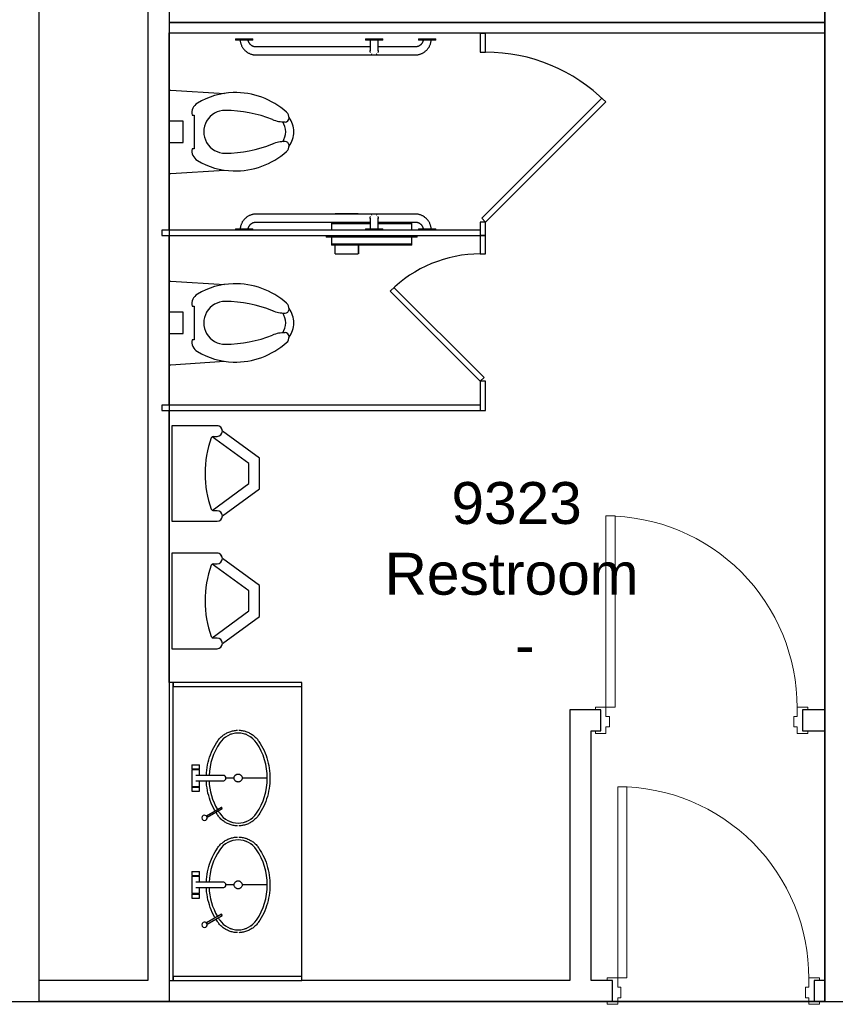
# Model space of a CAD drawing. Header units: inches. Extents: x -1 to 4727, y -3 to 1727.
# Tile 40 of 163: x 1564 to 1718, y 649 to 834. Entities that reach past the tile are written whole.
import ezdxf

# ---------------------------------------------------------------- set-up
doc = ezdxf.new("R2010")
doc.units = ezdxf.units.IN
doc.header["$LTSCALE"] = 42
doc.header["$MEASUREMENT"] = 0
doc.layers.get('0').update_dxf_attribs({"linetype": 'CONTINUOUS'})
for name, color, linetype in [('I-DOOR', 9, 'CONTINUOUS'), ('I-FLOR-TPTN', 8, 'CONTINUOUS'), ('I-FURN', 8, 'CONTINUOUS'), ('I-WALL', 8, 'CONTINUOUS'), ('P-FIXT', 8, 'CONTINUOUS'), ('Room Names & IDs', 7, 'CONTINUOUS'), ('triLabelLayer', 7, 'CONTINUOUS'), ('triMeasuredGrossAreaLayer', 7, 'CONTINUOUS'), ('triSpaceLayer', 7, 'CONTINUOUS')]:
    doc.layers.add(name, color=color, linetype=linetype)
doc.styles.add('PDF Helvetica', font='Helvetica.ttf')
doc.styles.get("Standard").update_dxf_attribs({"font": 'romans.shx'})

# ---------------------------------------------------------------- blocks, each defined once
blk = doc.blocks.new('Urinal - Wall Mounted - 24_ High Mount-V5-FURNITURE PLAN - FLOOR 09 - WEST')
for p, q in [((9, 0), (-9, 0)), ((9, -8.5), (9, 0)), ((-9, 0), (-9, -8.5)), ((9, 0), (-9, 0)), ((-9, 0), (-9, -8.5)), ((9, -8.5), (9, 0)), ((-7, -8.5), (-7, -7.78)), ((-6.94, -7.56), (-1.89, -14.5)), ((1.89, -14.5), (6.94, -7.56)), ((7, -7.78), (7, -8.5)), ((-8, -9.5), (-2.91, -16.5)), ((-8, -9.5), (-2.91, -16.5)), ((2.91, -16.5), (8, -9.5)), ((2.91, -16.5), (8, -9.5)), ((-1.89, -14.5), (1.89, -14.5)), ((-2.91, -16.5), (2.91, -16.5)), ((-2.91, -16.5), (2.91, -16.5))]:
    blk.add_line(p, q)
for centre, radius, start, end in [((-6.6, -7.78), 0.396, 109.4533, 180), ((0, -26.47), 20.22, 70.5467, 109.4533), ((6.6, -7.78), 0.396, 0, 70.5467), ((-8, -8.5), 1, 180, 270), ((-8, -8.5), 1, 180, 0), ((8, -8.5), 1, 180, 0), ((8, -8.5), 1, 270, 0)]:
    blk.add_arc(centre, radius, start, end)
blk = doc.blocks.new('Toilet Stall - 3_0_ W x 5_0_ D - Ambulatory - Ceiling Mounted-4295164-FURNITURE PLAN - FLOOR 09 - WEST')
for p, q in [((-36.5, 121), (-37.5, 121)), ((-37.5, 121), (-37.5, 61)), ((-36.5, 61), (-36.5, 121)), ((-35, 61), (-37.5, 61)), ((-37.5, 61), (-37.5, 60)), ((-37.5, 60), (-35, 60)), ((-35, 60), (-35, 61)), ((0.5, 61), (-3, 61)), ((-3, 61), (-3, 60)), ((-3, 60), (0.5, 60)), ((0.5, 60), (0.5, 61))]:
    blk.add_line(p, q)
blk = doc.blocks.new('Toilet - 15_ Seat Height _ADA_-V196-FURNITURE PLAN - FLOOR 09 - WEST')
for p, q in [((-7.87, 1.67), (-7.22, 11.78)), ((7.88, 1.67), (7.23, 11.81)), ((-3.16, 5.71), (-3.16, 6.1)), ((-3.16, 6.1), (3.19, 6.1)), ((3.19, 6.1), (3.19, 5.71)), ((-2, 4.02), (-2, 1.38)), ((2, 4.02), (-2, 4.02)), ((2, 1.38), (2, 4.02)), ((-7.87, 1.38), (-7.87, 1.67)), ((7.88, 1.38), (7.88, 1.67))]:
    blk.add_line(p, q)
for centre, radius, start, end in [((0.21, 19.7), 5.18, 92.296, 124.3911), ((-0.21, 19.7), 5.18, 55.6089, 87.704), ((7.09, 13.87), 14.47, 138.3245, 181.5824), ((-2.64, 22.53), 1.45, 86.3195, 138.3245), ((-2.59, 23.22), 0.75, 0.4175, 86.3195), ((-8.11, 23.18), 6.26, 338.0418, 0.4175), ((0.21, 19.51), 3.87, 93.1731, 122.3518), ((-0.21, 19.51), 3.87, 57.6482, 86.8269), ((2.59, 23.22), 0.75, 93.6805, 179.5825), ((8.11, 23.18), 6.26, 179.5825, 201.9582), ((2.64, 22.53), 1.45, 41.6755, 93.6805), ((-7.09, 13.87), 14.47, 358.4176, 41.6755), ((19.93, 11.88), 23.96, 158.0418, 179.8167), ((-19.93, 11.88), 23.96, 0.1833, 21.9582), ((6.6, 13.85), 13.98, 181.5824, 210.7761), ((-6.6, 13.85), 13.98, 329.2239, 358.4176), ((0, 11.94), 4.04, 179.8167, 0.1833), ((-3.59, 7.78), 2.11, 210.7761, 281.8023), ((3.6, 7.78), 2.11, 258.8943, 329.2239)]:
    blk.add_arc(centre, radius, start, end)
blk = doc.blocks.new('Grab Bar - Horizontal - Single - 36_-1966844-FURNITURE PLAN - FLOOR 09 - WEST')
for p, q in [((-14.78, 0), (-14.78, -0.25)), ((-14.78, 0), (-11.53, 0)), ((-11.53, -0.25), (-11.53, 0)), ((19.72, 0), (19.72, -0.25)), ((19.72, 0), (22.97, 0)), ((22.97, -0.25), (22.97, 0)), ((-11.53, -0.25), (-14.78, -0.25)), ((10.59, -1.5), (-10.91, -1.5)), ((19.09, -1.5), (12.09, -1.5)), ((22.97, -0.25), (19.72, -0.25)), ((-10.91, -3), (19.09, -3))]:
    blk.add_line(p, q)
at = {"flags": 128}
for points in [[(-13.9, -0.25), (-13.89, -0.36), (-13.87, -0.48), (-13.85, -0.6), (-13.82, -0.71), (-13.79, -0.83), (-13.76, -0.94), (-13.72, -1.06), (-13.67, -1.17), (-13.62, -1.28), (-13.57, -1.39), (-13.51, -1.49), (-13.45, -1.59), (-13.38, -1.69), (-13.31, -1.79), (-13.24, -1.89), (-13.16, -1.98), (-13.08, -2.07), (-13, -2.15), (-12.91, -2.23), (-12.82, -2.31), (-12.73, -2.39), (-12.63, -2.46), (-12.53, -2.52), (-12.43, -2.59), (-12.32, -2.65), (-12.22, -2.7), (-12.11, -2.75), (-12, -2.8), (-11.88, -2.84), (-11.77, -2.87), (-11.65, -2.91), (-11.54, -2.93), (-11.42, -2.96), (-11.3, -2.97), (-11.18, -2.99), (-11.06, -3), (-10.94, -3), (-10.91, -3)], [(-10.91, -1.5), (-10.97, -1.5), (-11.03, -1.5), (-11.09, -1.49), (-11.15, -1.48), (-11.21, -1.47), (-11.27, -1.46), (-11.32, -1.44), (-11.38, -1.42), (-11.44, -1.4), (-11.49, -1.38), (-11.55, -1.36), (-11.6, -1.33), (-11.65, -1.3), (-11.71, -1.27), (-11.76, -1.24), (-11.8, -1.2), (-11.85, -1.17), (-11.9, -1.13), (-11.94, -1.09), (-11.98, -1.05), (-12.03, -1), (-12.06, -0.96), (-12.1, -0.91), (-12.14, -0.86), (-12.17, -0.81), (-12.2, -0.76), (-12.23, -0.71), (-12.26, -0.65), (-12.28, -0.6), (-12.31, -0.54), (-12.33, -0.49), (-12.35, -0.43), (-12.36, -0.37), (-12.38, -0.31), (-12.39, -0.25)], [(20.57, -0.25), (20.56, -0.3), (20.55, -0.36), (20.53, -0.41), (20.52, -0.47), (20.5, -0.53), (20.47, -0.58), (20.45, -0.64), (20.42, -0.69), (20.39, -0.75), (20.36, -0.8), (20.33, -0.85), (20.29, -0.9), (20.26, -0.94), (20.22, -0.99), (20.18, -1.03), (20.14, -1.08), (20.09, -1.12), (20.05, -1.16), (20, -1.19), (19.95, -1.23), (19.9, -1.26), (19.85, -1.29), (19.8, -1.32), (19.74, -1.35), (19.69, -1.38), (19.64, -1.4), (19.58, -1.42), (19.52, -1.44), (19.46, -1.45), (19.41, -1.47), (19.35, -1.48), (19.29, -1.49), (19.23, -1.49), (19.17, -1.5), (19.11, -1.5), (19.09, -1.5)], [(19.09, -3), (19.21, -3), (19.33, -2.99), (19.45, -2.98), (19.57, -2.96), (19.69, -2.94), (19.8, -2.91), (19.92, -2.88), (20.04, -2.85), (20.15, -2.81), (20.26, -2.76), (20.37, -2.71), (20.48, -2.66), (20.58, -2.6), (20.69, -2.54), (20.79, -2.48), (20.88, -2.41), (20.98, -2.33), (21.07, -2.26), (21.16, -2.17), (21.24, -2.09), (21.33, -2), (21.4, -1.91), (21.48, -1.82), (21.55, -1.72), (21.62, -1.62), (21.68, -1.52), (21.74, -1.41), (21.79, -1.31), (21.84, -1.2), (21.89, -1.09), (21.93, -0.97), (21.97, -0.86), (22, -0.74), (22.03, -0.63), (22.05, -0.51), (22.07, -0.39), (22.08, -0.27)]]:
    blk.add_lwpolyline(points, dxfattribs=at)
blk = doc.blocks.new('Grab Bar - Horizontal - Single - 36_-V197-FURNITURE PLAN - FLOOR 09 - WEST')
for p, q in [((-14.78, 0), (-14.78, -0.25)), ((-11.53, -0.25), (-14.78, -0.25)), ((-11.53, -0.25), (-11.53, 0)), ((-3.91, -1.5), (-10.91, -1.5)), ((19.09, -1.5), (-2.41, -1.5)), ((19.72, 0), (19.72, -0.25)), ((22.97, -0.25), (19.72, -0.25)), ((22.97, -0.25), (22.97, 0)), ((-10.91, -3), (19.09, -3))]:
    blk.add_line(p, q)
at = {"flags": 128}
for points in [[(-13.9, -0.25), (-13.89, -0.36), (-13.87, -0.48), (-13.85, -0.6), (-13.82, -0.71), (-13.79, -0.83), (-13.76, -0.94), (-13.72, -1.06), (-13.67, -1.17), (-13.62, -1.28), (-13.57, -1.39), (-13.51, -1.49), (-13.45, -1.59), (-13.38, -1.69), (-13.31, -1.79), (-13.24, -1.89), (-13.16, -1.98), (-13.08, -2.07), (-13, -2.15), (-12.91, -2.23), (-12.82, -2.31), (-12.73, -2.39), (-12.63, -2.46), (-12.53, -2.52), (-12.43, -2.59), (-12.32, -2.65), (-12.22, -2.7), (-12.11, -2.75), (-12, -2.8), (-11.88, -2.84), (-11.77, -2.87), (-11.65, -2.91), (-11.54, -2.93), (-11.42, -2.96), (-11.3, -2.97), (-11.18, -2.99), (-11.06, -3), (-10.94, -3), (-10.91, -3)], [(-10.91, -1.5), (-10.97, -1.5), (-11.03, -1.5), (-11.09, -1.49), (-11.15, -1.48), (-11.21, -1.47), (-11.27, -1.46), (-11.32, -1.44), (-11.38, -1.42), (-11.44, -1.4), (-11.49, -1.38), (-11.55, -1.36), (-11.6, -1.33), (-11.65, -1.3), (-11.71, -1.27), (-11.76, -1.24), (-11.8, -1.2), (-11.85, -1.17), (-11.9, -1.13), (-11.94, -1.09), (-11.98, -1.05), (-12.03, -1), (-12.06, -0.96), (-12.1, -0.91), (-12.14, -0.86), (-12.17, -0.81), (-12.2, -0.76), (-12.23, -0.71), (-12.26, -0.65), (-12.28, -0.6), (-12.31, -0.54), (-12.33, -0.49), (-12.35, -0.43), (-12.36, -0.37), (-12.38, -0.31), (-12.39, -0.25)], [(20.57, -0.25), (20.56, -0.3), (20.55, -0.36), (20.53, -0.41), (20.52, -0.47), (20.5, -0.53), (20.47, -0.58), (20.45, -0.64), (20.42, -0.69), (20.39, -0.75), (20.36, -0.8), (20.33, -0.85), (20.29, -0.9), (20.26, -0.94), (20.22, -0.99), (20.18, -1.03), (20.14, -1.08), (20.09, -1.12), (20.05, -1.16), (20, -1.19), (19.95, -1.23), (19.9, -1.26), (19.85, -1.29), (19.8, -1.32), (19.74, -1.35), (19.69, -1.38), (19.64, -1.4), (19.58, -1.42), (19.52, -1.44), (19.46, -1.45), (19.41, -1.47), (19.35, -1.48), (19.29, -1.49), (19.23, -1.49), (19.17, -1.5), (19.11, -1.5), (19.09, -1.5)], [(19.09, -3), (19.21, -3), (19.33, -2.99), (19.45, -2.98), (19.57, -2.96), (19.69, -2.94), (19.8, -2.91), (19.92, -2.88), (20.04, -2.85), (20.15, -2.81), (20.26, -2.76), (20.37, -2.71), (20.48, -2.66), (20.58, -2.6), (20.69, -2.54), (20.79, -2.48), (20.88, -2.41), (20.98, -2.33), (21.07, -2.26), (21.16, -2.17), (21.24, -2.09), (21.33, -2), (21.4, -1.91), (21.48, -1.82), (21.55, -1.72), (21.62, -1.62), (21.68, -1.52), (21.74, -1.41), (21.79, -1.31), (21.84, -1.2), (21.89, -1.09), (21.93, -0.97), (21.97, -0.86), (22, -0.74), (22.03, -0.63), (22.05, -0.51), (22.07, -0.39), (22.08, -0.27)]]:
    blk.add_lwpolyline(points, dxfattribs=at)
blk = doc.blocks.new('Grab Bar - Vertical - 18_-1966852-FURNITURE PLAN - FLOOR 09 - WEST')
for p, q in [((2.47, 0), (2.47, -0.25)), ((5.72, -0.25), (2.47, -0.25)), ((5.72, -0.25), (5.72, 0))]:
    blk.add_line(p, q)
at = {"flags": 128}
for points in [[(3.34, -0.27), (3.34, -0.36), (3.34, -0.45), (3.34, -0.53), (3.34, -0.62), (3.34, -0.71), (3.34, -0.79), (3.34, -0.88), (3.34, -0.96), (3.34, -1.04), (3.34, -1.12), (3.34, -1.2), (3.34, -1.27), (3.34, -1.34), (3.34, -1.41), (3.34, -1.48), (3.34, -1.55), (3.34, -1.61), (3.34, -1.68), (3.34, -1.73), (3.34, -1.79), (3.34, -1.84), (3.34, -1.89), (3.34, -1.94), (3.34, -1.98), (3.34, -2.03), (3.34, -2.06), (3.34, -2.1), (3.34, -2.13), (3.34, -2.16), (3.34, -2.18), (3.34, -2.2), (3.34, -2.22), (3.34, -2.23), (3.34, -2.24), (3.34, -2.25), (3.34, -2.25), (3.34, -2.25)], [(4.84, -2.25), (4.84, -2.25), (4.84, -2.24), (4.84, -2.23), (4.84, -2.22), (4.84, -2.21), (4.84, -2.19), (4.84, -2.16), (4.84, -2.14), (4.84, -2.11), (4.84, -2.07), (4.84, -2.04), (4.84, -2), (4.84, -1.95), (4.84, -1.91), (4.84, -1.86), (4.84, -1.8), (4.84, -1.75), (4.84, -1.69), (4.84, -1.63), (4.84, -1.57), (4.84, -1.5), (4.84, -1.43), (4.84, -1.36), (4.84, -1.29), (4.84, -1.22), (4.84, -1.14), (4.84, -1.06), (4.84, -0.98), (4.84, -0.9), (4.84, -0.82), (4.84, -0.73), (4.84, -0.65), (4.84, -0.56), (4.84, -0.47), (4.84, -0.38), (4.84, -0.29)], [(3.34, -2.25), (3.34, -2.25), (3.34, -2.24), (3.34, -2.23), (3.34, -2.22), (3.34, -2.21), (3.34, -2.19), (3.34, -2.16)], [(3.42, -2.58), (3.41, -2.56), (3.4, -2.53), (3.38, -2.5), (3.38, -2.47), (3.37, -2.44), (3.36, -2.41), (3.35, -2.39), (3.35, -2.36), (3.35, -2.33), (3.34, -2.3), (3.34, -2.27), (3.34, -2.25)], [(3.67, -2.87), (3.65, -2.86), (3.63, -2.84), (3.6, -2.82), (3.58, -2.8)], [(4.59, -2.81), (4.57, -2.83), (4.55, -2.85), (4.52, -2.86)], [(4.8, -2.49), (4.79, -2.51), (4.78, -2.54), (4.77, -2.57)], [(4.84, -2.25), (4.84, -2.28), (4.84, -2.31), (4.84, -2.34), (4.83, -2.37), (4.83, -2.4), (4.82, -2.43)], [(4.84, -2.16), (4.84, -2.18), (4.84, -2.2), (4.84, -2.22), (4.84, -2.23), (4.84, -2.24), (4.84, -2.25), (4.84, -2.25), (4.84, -2.25)]]:
    blk.add_lwpolyline(points, dxfattribs=at)
blk = doc.blocks.new('Grab Bar - Vertical - 18_-6453959-FURNITURE PLAN - FLOOR 09 - WEST')
for p, q in [((2.47, 0.25), (2.47, 0)), ((2.47, 0.25), (5.72, 0.25)), ((5.72, 0), (5.72, 0.25)), ((5.72, 0), (2.47, 0))]:
    blk.add_line(p, q)
at = {"flags": 128}
for points in [[(3.34, 2.25), (3.34, 2.28), (3.34, 2.31), (3.35, 2.34), (3.35, 2.37), (3.36, 2.4), (3.36, 2.43), (3.37, 2.46), (3.38, 2.49), (3.39, 2.51), (3.4, 2.54), (3.41, 2.57)], [(3.34, 2.25), (3.34, 2.25), (3.34, 2.24), (3.34, 2.23), (3.34, 2.22), (3.34, 2.21), (3.34, 2.19), (3.34, 2.16), (3.34, 2.14), (3.34, 2.11), (3.34, 2.07), (3.34, 2.04), (3.34, 2), (3.34, 1.95), (3.34, 1.91), (3.34, 1.86), (3.34, 1.8), (3.34, 1.75), (3.34, 1.69), (3.34, 1.63), (3.34, 1.57), (3.34, 1.5), (3.34, 1.43), (3.34, 1.36), (3.34, 1.29), (3.34, 1.22), (3.34, 1.14), (3.34, 1.06), (3.34, 0.98), (3.34, 0.9), (3.34, 0.82), (3.34, 0.73), (3.34, 0.65), (3.34, 0.56), (3.34, 0.47), (3.34, 0.38), (3.34, 0.29)], [(3.34, 2.16), (3.34, 2.18), (3.34, 2.2), (3.34, 2.22), (3.34, 2.23), (3.34, 2.24), (3.34, 2.25), (3.34, 2.25), (3.34, 2.25)], [(3.59, 2.81), (3.61, 2.83), (3.64, 2.85), (3.66, 2.86), (3.69, 2.88)], [(4.51, 2.87), (4.53, 2.86), (4.56, 2.84), (4.58, 2.82)], [(4.76, 2.58), (4.78, 2.56), (4.79, 2.53), (4.8, 2.5)], [(4.82, 2.41), (4.83, 2.39), (4.83, 2.36), (4.84, 2.33), (4.84, 2.3), (4.84, 2.27), (4.84, 2.25)], [(4.84, 0.27), (4.84, 0.36), (4.84, 0.45), (4.84, 0.53), (4.84, 0.62), (4.84, 0.71), (4.84, 0.79), (4.84, 0.88), (4.84, 0.96), (4.84, 1.04), (4.84, 1.12), (4.84, 1.2), (4.84, 1.27), (4.84, 1.34), (4.84, 1.41), (4.84, 1.48), (4.84, 1.55), (4.84, 1.61), (4.84, 1.68), (4.84, 1.73), (4.84, 1.79), (4.84, 1.84), (4.84, 1.89), (4.84, 1.94), (4.84, 1.98), (4.84, 2.03), (4.84, 2.06), (4.84, 2.1), (4.84, 2.13), (4.84, 2.16), (4.84, 2.18), (4.84, 2.2), (4.84, 2.22), (4.84, 2.23), (4.84, 2.24), (4.84, 2.25), (4.84, 2.25), (4.84, 2.25)], [(4.84, 2.25), (4.84, 2.25), (4.84, 2.24), (4.84, 2.23), (4.84, 2.22), (4.84, 2.21), (4.84, 2.19), (4.84, 2.16)]]:
    blk.add_lwpolyline(points, dxfattribs=at)
blk = doc.blocks.new('Toilet Stall Door - Reverse Swing - Default-2048139-FURNITURE PLAN - FLOOR 09 - WEST')
for p, q in [((-11.27, 22.91), (11.35, 0.29)), ((-10.57, 23.63), (12.05, 1)), ((11.35, 0.29), (12.05, 1))]:
    blk.add_line(p, q)
blk.add_arc((12.05, 1), 32, 135, 180)
blk = doc.blocks.new('Toilet Stall - 2_ 8_ W x 5_0_ D - Standard - Ceiling Mounted-4295165-FURNITURE PLAN - FLOOR 09 - WEST')
for p, q in [((-31.5, 121), (-32.5, 121)), ((-32.5, 121), (-32.5, 61)), ((-31.5, 61), (-31.5, 121)), ((-10.03, 77.97), (-27, 61)), ((-9.32, 77.26), (-26.29, 60.29)), ((-27, 61), (-32.5, 61)), ((-32.5, 61), (-32.5, 60)), ((-32.5, 60), (-27, 60)), ((-26.29, 60.29), (-27, 61)), ((-27, 60), (-27, 61)), ((0.5, 61), (-3, 61)), ((-3, 61), (-3, 60)), ((-3, 60), (0.5, 60)), ((0.5, 60), (0.5, 61))]:
    blk.add_line(p, q)
blk.add_arc((-27, 61), 24, 360, 45)
blk = doc.blocks.new('Toilet - 19_ Seat Height-V198-FURNITURE PLAN - FLOOR 09 - WEST')
for p, q in [((-7.87, 1.67), (-7.22, 11.78)), ((7.88, 1.67), (7.23, 11.81)), ((-3.16, 5.71), (-3.16, 6.1)), ((-3.16, 6.1), (3.19, 6.1)), ((3.19, 6.1), (3.19, 5.71)), ((-2, 4.02), (-2, 1.38)), ((2, 4.02), (-2, 4.02)), ((2, 1.38), (2, 4.02)), ((-7.87, 1.38), (-7.87, 1.67)), ((7.88, 1.38), (7.88, 1.67))]:
    blk.add_line(p, q)
for centre, radius, start, end in [((0.21, 19.7), 5.18, 92.296, 124.3911), ((-0.21, 19.7), 5.18, 55.6089, 87.704), ((7.09, 13.87), 14.47, 138.3245, 181.5824), ((-2.64, 22.53), 1.45, 86.3195, 138.3245), ((-2.59, 23.22), 0.75, 0.4175, 86.3195), ((-8.11, 23.18), 6.26, 338.0418, 0.4175), ((0.21, 19.51), 3.87, 93.1731, 122.3518), ((-0.21, 19.51), 3.87, 57.6482, 86.8269), ((2.59, 23.22), 0.75, 93.6805, 179.5825), ((8.11, 23.18), 6.26, 179.5825, 201.9582), ((2.64, 22.53), 1.45, 41.6755, 93.6805), ((-7.09, 13.87), 14.47, 358.4176, 41.6755), ((19.93, 11.88), 23.96, 158.0418, 179.8167), ((-19.93, 11.88), 23.96, 0.1833, 21.9582), ((6.6, 13.85), 13.98, 181.5824, 210.7761), ((-6.6, 13.85), 13.98, 329.2239, 358.4176), ((0, 11.94), 4.04, 179.8167, 0.1833), ((-3.59, 7.78), 2.11, 210.7761, 281.8023), ((3.6, 7.78), 2.11, 258.8943, 329.2239)]:
    blk.add_arc(centre, radius, start, end)
blk = doc.blocks.new('Seat Cover _ Toilet Tissue Dispenser - Partition Mounted - Bobrick B-3471 - Classic Series B-3471-1966855-FURNITURE PLAN - FLOOR 09 - WEST')
for p, q in [((2.48, 2.16), (2.48, 3.79)), ((6.89, 3.79), (2.51, 3.79)), ((2.51, 2.16), (2.51, 3.79)), ((6.89, 3.79), (6.89, 2.16)), ((-7.59, 2.16), (7.59, 2.16)), ((-7.59, 2.16), (-7.59, 1.97)), ((-7.59, 1.97), (7.59, 1.97)), ((-7.59, 1.97), (-7.59, 0.66)), ((7.59, 1.97), (7.59, 2.16)), ((7.59, 0.66), (7.59, 1.97)), ((-8.59, 0.66), (8.59, 0.66)), ((-8.59, 0.66), (-8.59, 0.47)), ((8.59, 0.47), (-8.59, 0.47)), ((-7.59, 0.47), (-7.59, 0.28)), ((7.59, 0.28), (7.59, 0.47)), ((8.59, 0.47), (8.59, 0.66)), ((-7.59, -0.72), (-7.59, -1.97)), ((7.59, -1.97), (7.59, -0.72)), ((-1.22, -1.97), (-7.59, -1.97)), ((-7.59, -1.97), (-1.22, -1.97)), ((-7.59, -1.97), (-7.59, -2.16)), ((-1.22, -2.16), (-7.59, -2.16)), ((7.59, -2.16), (0.27, -2.16)), ((7.59, -1.97), (0.28, -1.97)), ((0.28, -1.97), (7.59, -1.97)), ((2.51, -2.22), (2.51, -2.16)), ((6.89, -2.16), (6.89, -2.22)), ((6.92, -2.16), (6.92, -2.22)), ((7.59, -2.16), (7.59, -1.97)), ((2.51, -3.79), (2.51, -3.72)), ((2.51, -3.79), (6.89, -3.79)), ((6.89, -3.72), (6.89, -3.79)), ((6.92, -3.72), (6.92, -3.79))]:
    blk.add_line(p, q)

msp = doc.modelspace()

# ---------------------------------------------------------------- linework, layer by layer
at = {"layer": 'I-DOOR', "lineweight": 18}
for p, q in [((1674.8, 741), (1676.55, 741)), ((1674.8, 705), (1674.8, 741)), ((1676.55, 705), (1676.55, 741)), ((1674.8, 705), (1672.8, 705)), ((1672.8, 705), (1672.8, 704.5)), ((1674.8, 705), (1676.55, 705)), ((1674.8, 703.25), (1674.8, 705)), ((1712.8, 705), (1710.8, 705)), ((1710.8, 705), (1710.8, 703.25)), ((1712.8, 704.5), (1712.8, 705)), ((1672.8, 704.5), (1673.8, 704.5)), ((1673.8, 704.5), (1673.8, 700.5)), ((1675.43, 703.25), (1674.8, 703.25)), ((1675.43, 701.25), (1675.43, 703.25)), ((1710.8, 703.25), (1710.18, 703.25)), ((1710.18, 703.25), (1710.18, 701.25)), ((1711.8, 700.5), (1711.8, 704.5)), ((1711.8, 704.5), (1712.8, 704.5)), ((1674.8, 700), (1674.8, 701.25)), ((1674.8, 701.25), (1675.43, 701.25)), ((1710.18, 701.25), (1710.8, 701.25)), ((1710.8, 701.25), (1710.8, 700)), ((1673.8, 700.5), (1672.8, 700.5)), ((1672.8, 700.5), (1672.8, 700)), ((1672.8, 700), (1674.8, 700)), ((1710.8, 700), (1712.8, 700)), ((1712.8, 700.5), (1711.8, 700.5)), ((1712.8, 700), (1712.8, 700.5)), ((1677, 690), (1678.75, 690)), ((1677, 654), (1677, 690)), ((1678.75, 654), (1678.75, 690)), ((1677, 654), (1675, 654)), ((1675, 654), (1675, 653.5)), ((1675, 653.5), (1676, 653.5)), ((1676, 653.5), (1676, 649.5)), ((1677, 654), (1678.75, 654)), ((1677, 652.25), (1677, 654)), ((1715, 654), (1713, 654)), ((1713, 654), (1713, 652.25)), ((1714, 649.5), (1714, 653.5)), ((1714, 653.5), (1715, 653.5)), ((1715, 653.5), (1715, 654)), ((1677.62, 652.25), (1677, 652.25)), ((1677.62, 650.25), (1677.62, 652.25)), ((1713, 652.25), (1712.37, 652.25)), ((1712.37, 652.25), (1712.37, 650.25)), ((1676, 649.5), (1675, 649.5)), ((1675, 649.5), (1675, 649)), ((1677, 649), (1677, 650.25)), ((1677, 650.25), (1677.62, 650.25)), ((1712.37, 650.25), (1713, 650.25)), ((1713, 650.25), (1713, 649)), ((1715, 649.5), (1714, 649.5)), ((1715, 649), (1715, 649.5)), ((1675, 649), (1677, 649)), ((1713, 649), (1715, 649))]:
    msp.add_line(p, q, dxfattribs=at)
at = {"layer": 'I-DOOR', "lineweight": 9}
for centre in [(1674.8, 705), (1677, 654)]:
    msp.add_arc(centre, 36, 359.7947, 90, dxfattribs=at)
at = {"layer": 'I-FLOR-TPTN'}
for p, q in [((1592.5, 709.63), (1592.5, 653.5)), ((1593.25, 653.5), (1593.25, 709.63)), ((1617.5, 709.63), (1593.25, 709.63)), ((1593.25, 708.88), (1617.5, 708.88)), ((1617.5, 708.88), (1617.5, 709.63)), ((1617.5, 654.25), (1617.5, 708.88)), ((1592.5, 653.5), (1593.25, 653.5)), ((1593.25, 654.25), (1593.25, 653.5)), ((1617.5, 654.25), (1593.25, 654.25)), ((1593.25, 653.5), (1617.5, 653.5)), ((1617.5, 653.5), (1617.5, 654.25))]:
    msp.add_line(p, q, dxfattribs=at)
at = {"layer": 'I-FURN'}
for q in [(1592.5, 709.63), (1593.25, 708.88)]:
    msp.add_line((1593.25, 709.63), q, dxfattribs=at)
at = {"layer": 'I-WALL'}
for p, q in [((1568, 653.5), (1568, 1070.5)), ((1588.5, 1070.5), (1588.5, 653.5)), ((1592.5, 794.87), (1592.5, 832)), ((1592.5, 832), (1716, 832)), ((1716, 832), (1716, 704.5)), ((1592.5, 761.88), (1592.5, 793.87)), ((1592.5, 709.63), (1592.5, 760.87)), ((1673.8, 704.5), (1668, 704.5)), ((1668, 704.5), (1668, 653.5)), ((1673.8, 700.5), (1673.8, 704.5)), ((1716, 704.5), (1711.8, 704.5)), ((1711.8, 704.5), (1711.8, 700.5)), ((1672, 700.5), (1673.8, 700.5)), ((1672, 653.5), (1672, 700.5)), ((1711.8, 700.5), (1716, 700.5)), ((1716, 700.5), (1716, 653.5)), ((1588.5, 653.5), (1568, 653.5)), ((1668, 653.5), (1617.5, 653.5)), ((1676, 653.5), (1672, 653.5)), ((1676, 649.5), (1676, 653.5)), ((1716, 653.5), (1714, 653.5)), ((1714, 653.5), (1714, 649.5)), ((1345, 649.5), (1676, 649.5)), ((1714, 649.5), (1724.5, 649.5))]:
    msp.add_line(p, q, dxfattribs=at)
at = {"layer": 'P-FIXT'}
for p, q in [((1596.75, 694.13), (1596.75, 693.38)), ((1596.75, 694.13), (1596.97, 694.13)), ((1596.97, 694.13), (1597.5, 694.13)), ((1597.5, 694.13), (1598.25, 694.13)), ((1598.25, 693.38), (1598.25, 694.13)), ((1596.75, 693.38), (1596.97, 693.38)), ((1596.75, 693.25), (1596.75, 690)), ((1596.75, 693.25), (1596.97, 693.25)), ((1596.97, 693.38), (1597.5, 693.38)), ((1596.97, 693.25), (1597.5, 693.25)), ((1597, 693.38), (1597, 693.25)), ((1597.5, 693.38), (1598.25, 693.38)), ((1597.5, 693.25), (1598.25, 693.25)), ((1598, 693.25), (1598, 693.38)), ((1598.25, 692.11), (1598.25, 693.25)), ((1598.25, 690), (1598.25, 691.13)), ((1604.75, 691.63), (1603.17, 691.63)), ((1610.99, 691.63), (1606.25, 691.63)), ((1596.97, 690), (1596.75, 690)), ((1596.75, 689.88), (1596.75, 689.13)), ((1596.75, 689.88), (1596.97, 689.88)), ((1596.75, 689.13), (1596.97, 689.13)), ((1597.5, 690), (1596.97, 690)), ((1596.97, 689.88), (1597.5, 689.88)), ((1596.97, 689.13), (1597.5, 689.13)), ((1597, 690), (1597, 689.88)), ((1598.25, 690), (1597.5, 690)), ((1597.5, 689.88), (1598.25, 689.88)), ((1597.5, 689.13), (1598.25, 689.13)), ((1598, 689.88), (1598, 690)), ((1598.25, 689.13), (1598.25, 689.88)), ((1602.36, 686.1), (1599.52, 684.47)), ((1599.64, 684.23), (1602.49, 685.88)), ((1596.75, 674), (1596.75, 673.25)), ((1596.75, 674), (1596.97, 674)), ((1596.97, 674), (1597.5, 674)), ((1597.5, 674), (1598.25, 674)), ((1598.25, 673.25), (1598.25, 674)), ((1596.75, 673.25), (1596.97, 673.25)), ((1596.75, 673.13), (1596.75, 669.88)), ((1596.75, 673.13), (1596.97, 673.13)), ((1596.97, 673.25), (1597.5, 673.25)), ((1596.97, 673.13), (1597.5, 673.13)), ((1597, 673.25), (1597, 673.13)), ((1597.5, 673.25), (1598.25, 673.25)), ((1597.5, 673.13), (1598.25, 673.13)), ((1598, 673.13), (1598, 673.25)), ((1598.25, 671.99), (1598.25, 673.13)), ((1596.97, 669.88), (1596.75, 669.88)), ((1596.75, 669.75), (1596.75, 669)), ((1596.75, 669.75), (1596.97, 669.75)), ((1597.5, 669.88), (1596.97, 669.88)), ((1596.97, 669.75), (1597.5, 669.75)), ((1597, 669.88), (1597, 669.75)), ((1598.25, 669.88), (1597.5, 669.88)), ((1597.5, 669.75), (1598.25, 669.75)), ((1598, 669.75), (1598, 669.88)), ((1598.25, 669.88), (1598.25, 671)), ((1598.25, 669), (1598.25, 669.75)), ((1604.75, 671.5), (1603.17, 671.5)), ((1610.99, 671.5), (1606.25, 671.5)), ((1596.75, 669), (1596.97, 669)), ((1596.97, 669), (1597.5, 669)), ((1597.5, 669), (1598.25, 669)), ((1602.36, 665.98), (1599.52, 664.34)), ((1599.64, 664.11), (1602.49, 665.75))]:
    msp.add_line(p, q, dxfattribs=at)
at = {"layer": 'P-FIXT', "flags": 128}
for points in [[(1601.59, 698.54), (1601.7, 698.7), (1601.81, 698.85), (1601.93, 698.99), (1602.06, 699.13), (1602.19, 699.27), (1602.33, 699.4), (1602.47, 699.52), (1602.61, 699.64), (1602.76, 699.75), (1602.92, 699.86), (1603.08, 699.96), (1603.24, 700.05), (1603.4, 700.14), (1603.57, 700.22), (1603.75, 700.29), (1603.92, 700.36), (1604.1, 700.42), (1604.28, 700.47), (1604.46, 700.52), (1604.65, 700.55), (1604.83, 700.58), (1605.02, 700.61), (1605.21, 700.62), (1605.39, 700.63)], [(1605.63, 700.63), (1605.69, 700.63), (1605.88, 700.62), (1606.06, 700.6), (1606.25, 700.57), (1606.43, 700.54), (1606.62, 700.5), (1606.8, 700.45), (1606.98, 700.39), (1607.15, 700.33), (1607.33, 700.26), (1607.5, 700.18), (1607.67, 700.1), (1607.83, 700.01), (1607.99, 699.91), (1608.15, 699.81), (1608.3, 699.7), (1608.45, 699.59), (1608.6, 699.47), (1608.73, 699.34), (1608.87, 699.21), (1609, 699.07), (1609.12, 698.93), (1609.23, 698.78), (1609.35, 698.63), (1609.41, 698.54)], [(1599.51, 692.12), (1599.54, 692.62), (1599.59, 693.12), (1599.66, 693.61), (1599.75, 694.1), (1599.86, 694.59), (1599.99, 695.07), (1600.13, 695.55), (1600.3, 696.02), (1600.48, 696.48), (1600.69, 696.94), (1600.91, 697.38), (1601.15, 697.82), (1601.4, 698.25), (1601.59, 698.54)], [(1609.41, 698.54), (1609.67, 698.12), (1609.93, 697.69), (1610.16, 697.25), (1610.38, 696.8), (1610.57, 696.34), (1610.75, 695.88), (1610.91, 695.41), (1611.05, 694.93), (1611.18, 694.44), (1611.28, 693.96), (1611.36, 693.46), (1611.43, 692.97), (1611.47, 692.47), (1611.5, 691.97), (1611.5, 691.63)], [(1602.8, 692.13), (1602.72, 692.13), (1602.64, 692.13), (1602.55, 692.13), (1602.46, 692.13), (1602.37, 692.13), (1602.27, 692.13), (1602.18, 692.13), (1602.07, 692.13), (1601.97, 692.13), (1601.87, 692.13), (1601.76, 692.13), (1601.65, 692.13), (1601.54, 692.13), (1601.42, 692.13), (1601.31, 692.13), (1601.19, 692.13), (1601.07, 692.13), (1600.96, 692.13), (1600.84, 692.13), (1600.72, 692.13), (1600.6, 692.13), (1600.48, 692.13), (1600.36, 692.13), (1600.24, 692.13), (1600.12, 692.13), (1600, 692.13), (1599.88, 692.13), (1599.77, 692.13), (1599.65, 692.13), (1599.54, 692.13), (1599.42, 692.13), (1599.31, 692.13), (1599.2, 692.13), (1599.1, 692.13), (1598.99, 692.13), (1598.89, 692.13), (1598.79, 692.13), (1598.69, 692.13), (1598.6, 692.13), (1598.51, 692.13), (1598.42, 692.13), (1598.33, 692.13), (1598.25, 692.13), (1598.17, 692.13), (1598.1, 692.13), (1598.03, 692.13), (1597.96, 692.13), (1597.9, 692.13), (1597.84, 692.13), (1597.79, 692.13), (1597.74, 692.13), (1597.7, 692.13), (1597.66, 692.13), (1597.62, 692.13), (1597.59, 692.13), (1597.56, 692.13), (1597.54, 692.13), (1597.52, 692.13), (1597.51, 692.13), (1597.5, 692.13), (1597.5, 692.13)], [(1597.5, 691.13), (1597.5, 691.13), (1597.51, 691.13), (1597.52, 691.13), (1597.54, 691.13), (1597.56, 691.13), (1597.59, 691.13), (1597.62, 691.13), (1597.65, 691.13), (1597.69, 691.13), (1597.74, 691.13), (1597.79, 691.13), (1597.84, 691.13), (1597.9, 691.13), (1597.96, 691.13), (1598.02, 691.13), (1598.09, 691.13), (1598.17, 691.13), (1598.24, 691.13), (1598.33, 691.13), (1598.41, 691.13), (1598.5, 691.13), (1598.59, 691.13), (1598.68, 691.13), (1598.78, 691.13), (1598.88, 691.13), (1598.98, 691.13), (1599.09, 691.13), (1599.19, 691.13), (1599.3, 691.13), (1599.41, 691.13), (1599.53, 691.13), (1599.64, 691.13), (1599.76, 691.13), (1599.87, 691.13), (1599.99, 691.13), (1600.11, 691.13), (1600.23, 691.13), (1600.35, 691.13), (1600.47, 691.13), (1600.59, 691.13), (1600.71, 691.13), (1600.83, 691.13), (1600.95, 691.13), (1601.06, 691.13), (1601.18, 691.13), (1601.3, 691.13), (1601.41, 691.13), (1601.53, 691.13), (1601.64, 691.13), (1601.75, 691.13), (1601.86, 691.13), (1601.96, 691.13), (1602.07, 691.13), (1602.17, 691.13), (1602.27, 691.13), (1602.36, 691.13), (1602.45, 691.13), (1602.54, 691.13), (1602.63, 691.13), (1602.71, 691.13), (1602.79, 691.13), (1602.8, 691.13)], [(1601.16, 685.41), (1601.07, 685.56), (1600.84, 686), (1600.62, 686.45), (1600.43, 686.91), (1600.25, 687.37), (1600.09, 687.84), (1599.95, 688.32), (1599.82, 688.81), (1599.72, 689.29), (1599.64, 689.79), (1599.57, 690.28), (1599.53, 690.78), (1599.51, 691.16)], [(1611.5, 691.63), (1611.49, 691.13), (1611.46, 690.63), (1611.41, 690.13), (1611.34, 689.64), (1611.25, 689.15), (1611.14, 688.66), (1611.01, 688.18), (1610.87, 687.7), (1610.7, 687.23), (1610.52, 686.77), (1610.31, 686.31), (1610.09, 685.87), (1609.85, 685.43), (1609.6, 685), (1609.41, 684.71)], [(1601.59, 684.71), (1601.33, 685.13), (1601.29, 685.19)], [(1605.37, 682.62), (1605.31, 682.62), (1605.12, 682.63), (1604.94, 682.65), (1604.75, 682.68), (1604.57, 682.71), (1604.38, 682.75), (1604.2, 682.8), (1604.02, 682.86), (1603.85, 682.92), (1603.67, 682.99), (1603.5, 683.07), (1603.33, 683.15), (1603.17, 683.24), (1603.01, 683.34), (1602.85, 683.44), (1602.7, 683.55), (1602.55, 683.66), (1602.4, 683.78), (1602.27, 683.91), (1602.13, 684.04), (1602, 684.18), (1601.88, 684.32), (1601.77, 684.47), (1601.65, 684.62), (1601.59, 684.71)], [(1609.41, 684.71), (1609.3, 684.55), (1609.19, 684.4), (1609.07, 684.26), (1608.94, 684.12), (1608.81, 683.98), (1608.67, 683.85), (1608.53, 683.73), (1608.39, 683.61), (1608.24, 683.5), (1608.08, 683.39), (1607.92, 683.29), (1607.76, 683.2), (1607.6, 683.11), (1607.43, 683.03), (1607.25, 682.96), (1607.08, 682.89), (1606.9, 682.83), (1606.72, 682.78), (1606.54, 682.73), (1606.35, 682.7), (1606.17, 682.67), (1605.98, 682.64), (1605.79, 682.63), (1605.61, 682.62)], [(1601.59, 678.42), (1601.7, 678.57), (1601.81, 678.72), (1601.93, 678.87), (1602.06, 679.01), (1602.19, 679.14), (1602.33, 679.27), (1602.47, 679.39), (1602.61, 679.51), (1602.76, 679.63), (1602.92, 679.73), (1603.08, 679.83), (1603.24, 679.93), (1603.4, 680.01), (1603.57, 680.09), (1603.75, 680.17), (1603.92, 680.23), (1604.1, 680.29), (1604.28, 680.35), (1604.46, 680.39), (1604.65, 680.43), (1604.83, 680.46), (1605.02, 680.48), (1605.21, 680.5), (1605.39, 680.51)], [(1605.63, 680.5), (1605.69, 680.5), (1605.88, 680.49), (1606.06, 680.47), (1606.25, 680.45), (1606.43, 680.41), (1606.62, 680.37), (1606.8, 680.32), (1606.98, 680.27), (1607.15, 680.21), (1607.33, 680.14), (1607.5, 680.06), (1607.67, 679.98), (1607.83, 679.89), (1607.99, 679.79), (1608.15, 679.69), (1608.3, 679.58), (1608.45, 679.46), (1608.6, 679.34), (1608.73, 679.22), (1608.87, 679.08), (1609, 678.95), (1609.12, 678.8), (1609.23, 678.66), (1609.35, 678.5), (1609.41, 678.42)], [(1599.51, 672), (1599.54, 672.5), (1599.59, 672.99), (1599.66, 673.49), (1599.75, 673.98), (1599.86, 674.46), (1599.99, 674.95), (1600.13, 675.42), (1600.3, 675.89), (1600.48, 676.36), (1600.69, 676.81), (1600.91, 677.26), (1601.15, 677.7), (1601.4, 678.12), (1601.59, 678.42)], [(1609.41, 678.42), (1609.67, 678), (1609.93, 677.57), (1610.16, 677.12), (1610.38, 676.68), (1610.57, 676.22), (1610.75, 675.75), (1610.91, 675.28), (1611.05, 674.8), (1611.18, 674.32), (1611.28, 673.83), (1611.36, 673.34), (1611.43, 672.84), (1611.47, 672.35), (1611.5, 671.85), (1611.5, 671.5)], [(1602.8, 672), (1602.72, 672), (1602.64, 672), (1602.55, 672), (1602.46, 672), (1602.37, 672), (1602.27, 672), (1602.18, 672), (1602.07, 672), (1601.97, 672), (1601.87, 672), (1601.76, 672), (1601.65, 672), (1601.54, 672), (1601.42, 672), (1601.31, 672), (1601.19, 672), (1601.07, 672), (1600.96, 672), (1600.84, 672), (1600.72, 672), (1600.6, 672), (1600.48, 672), (1600.36, 672), (1600.24, 672), (1600.12, 672), (1600, 672), (1599.88, 672), (1599.77, 672), (1599.65, 672), (1599.54, 672), (1599.42, 672), (1599.31, 672), (1599.2, 672), (1599.1, 672), (1598.99, 672), (1598.89, 672), (1598.79, 672), (1598.69, 672), (1598.6, 672), (1598.51, 672), (1598.42, 672), (1598.33, 672), (1598.25, 672), (1598.17, 672), (1598.1, 672), (1598.03, 672), (1597.96, 672), (1597.9, 672), (1597.84, 672), (1597.79, 672), (1597.74, 672), (1597.7, 672), (1597.66, 672), (1597.62, 672), (1597.59, 672), (1597.56, 672), (1597.54, 672), (1597.52, 672), (1597.51, 672), (1597.5, 672), (1597.5, 672)], [(1597.5, 671), (1597.5, 671), (1597.51, 671), (1597.52, 671), (1597.54, 671), (1597.56, 671), (1597.59, 671), (1597.62, 671), (1597.65, 671), (1597.69, 671), (1597.74, 671), (1597.79, 671), (1597.84, 671), (1597.9, 671), (1597.96, 671), (1598.02, 671), (1598.09, 671), (1598.17, 671), (1598.24, 671), (1598.33, 671), (1598.41, 671), (1598.5, 671), (1598.59, 671), (1598.68, 671), (1598.78, 671), (1598.88, 671), (1598.98, 671), (1599.09, 671), (1599.19, 671), (1599.3, 671), (1599.41, 671), (1599.53, 671), (1599.64, 671), (1599.76, 671), (1599.87, 671), (1599.99, 671), (1600.11, 671), (1600.23, 671), (1600.35, 671), (1600.47, 671), (1600.59, 671), (1600.71, 671), (1600.83, 671), (1600.95, 671), (1601.06, 671), (1601.18, 671), (1601.3, 671), (1601.41, 671), (1601.53, 671), (1601.64, 671), (1601.75, 671), (1601.86, 671), (1601.96, 671), (1602.07, 671), (1602.17, 671), (1602.27, 671), (1602.36, 671), (1602.45, 671), (1602.54, 671), (1602.63, 671), (1602.71, 671), (1602.79, 671), (1602.8, 671)], [(1601.16, 665.29), (1601.07, 665.43), (1600.84, 665.88), (1600.62, 666.32), (1600.43, 666.78), (1600.25, 667.25), (1600.09, 667.72), (1599.95, 668.2), (1599.82, 668.68), (1599.72, 669.17), (1599.64, 669.66), (1599.57, 670.16), (1599.53, 670.65), (1599.51, 671.03)], [(1611.5, 671.5), (1611.49, 671), (1611.46, 670.5), (1611.41, 670.01), (1611.34, 669.51), (1611.25, 669.02), (1611.14, 668.54), (1611.01, 668.05), (1610.87, 667.58), (1610.7, 667.11), (1610.52, 666.64), (1610.31, 666.19), (1610.09, 665.74), (1609.85, 665.3), (1609.6, 664.88), (1609.41, 664.58)], [(1601.59, 664.58), (1601.33, 665), (1601.29, 665.06)], [(1605.37, 662.5), (1605.31, 662.5), (1605.12, 662.51), (1604.94, 662.53), (1604.75, 662.55), (1604.57, 662.59), (1604.38, 662.63), (1604.2, 662.68), (1604.02, 662.73), (1603.85, 662.79), (1603.67, 662.86), (1603.5, 662.94), (1603.33, 663.02), (1603.17, 663.11), (1603.01, 663.21), (1602.85, 663.31), (1602.7, 663.42), (1602.55, 663.54), (1602.4, 663.66), (1602.27, 663.78), (1602.13, 663.92), (1602, 664.05), (1601.88, 664.2), (1601.77, 664.34), (1601.65, 664.5), (1601.59, 664.58)], [(1609.41, 664.58), (1609.3, 664.43), (1609.19, 664.28), (1609.07, 664.13), (1608.94, 663.99), (1608.81, 663.86), (1608.67, 663.73), (1608.53, 663.61), (1608.39, 663.49), (1608.24, 663.37), (1608.08, 663.27), (1607.92, 663.17), (1607.76, 663.07), (1607.6, 662.99), (1607.43, 662.91), (1607.25, 662.83), (1607.08, 662.77), (1606.9, 662.71), (1606.72, 662.65), (1606.54, 662.61), (1606.35, 662.57), (1606.17, 662.54), (1605.98, 662.52), (1605.79, 662.5), (1605.61, 662.49)]]:
    msp.add_lwpolyline(points, dxfattribs=at)
at = {"layer": 'P-FIXT'}
for centre, radius, start, end in [((1605.49, 695.94), 4.16, 89.8218, 146.308), ((1605.49, 695.94), 4.16, 124.3588, 129.343), ((1605.49, 695.94), 4.16, 106.7868, 111.7709), ((1605.51, 695.94), 4.16, 33.692, 90.1782), ((1605.51, 695.94), 4.16, 68.2291, 73.2132), ((1605.51, 695.94), 4.16, 50.657, 55.6412), ((1611.98, 691.61), 11.97, 146.308, 177.6136), ((1599.02, 691.61), 11.97, 0.0814, 33.692), ((1611.98, 691.64), 11.97, 182.3378, 209.886), ((1599.02, 691.64), 11.97, 326.308, 359.9186), ((1599.17, 684.11), 0.5, 120, 300), ((1599.17, 684.11), 0.5, 300, 120), ((1611.98, 691.64), 11.97, 211.1778, 213.692), ((1605.49, 687.31), 4.16, 213.692, 270.1782), ((1605.51, 687.31), 4.16, 269.8218, 326.308), ((1605.49, 687.31), 4.16, 230.657, 235.6412), ((1605.49, 687.31), 4.16, 248.2291, 253.2132), ((1605.51, 687.31), 4.16, 286.7868, 291.7709), ((1605.51, 687.31), 4.16, 304.3588, 309.343), ((1605.49, 675.81), 4.16, 89.8218, 146.308), ((1605.49, 675.81), 4.16, 124.3588, 129.343), ((1605.49, 675.81), 4.16, 106.7868, 111.7709), ((1605.51, 675.81), 4.16, 33.692, 90.1782), ((1605.51, 675.81), 4.16, 68.2291, 73.2132), ((1605.51, 675.81), 4.16, 50.657, 55.6412), ((1611.98, 671.48), 11.97, 146.308, 177.6136), ((1599.02, 671.48), 11.97, 0.0814, 33.692), ((1611.98, 671.52), 11.97, 182.3378, 209.886), ((1599.02, 671.52), 11.97, 326.308, 359.9186), ((1599.17, 663.99), 0.5, 120, 300), ((1599.17, 663.99), 0.5, 300, 120), ((1611.98, 671.52), 11.97, 211.1778, 213.692), ((1605.49, 667.19), 4.16, 213.692, 270.1782), ((1605.51, 667.19), 4.16, 269.8218, 326.308), ((1605.49, 667.19), 4.16, 230.657, 235.6412), ((1605.49, 667.19), 4.16, 248.2291, 253.2132), ((1605.51, 667.19), 4.16, 286.7868, 291.7709), ((1605.51, 667.19), 4.16, 304.3588, 309.343)]:
    msp.add_arc(centre, radius, start, end, dxfattribs=at)
for centre, major_axis, ratio, start_param, end_param in [((1602.8, 691.63), (0, -0.5), 0.766044, 1.570796, 3.141593), ((1602.8, 691.63), (0, 0.5), 0.766044, 3.141593, 4.712389), ((1602.42, 685.99), (-0.065, 0.113), 0.258819, 4.712389, 7.853982), ((1602.42, 685.99), (-0.065, 0.113), 0.258819, 1.570796, 4.712389), ((1602.8, 671.5), (0, -0.5), 0.766044, 1.570796, 3.141593), ((1602.8, 671.5), (0, 0.5), 0.766044, 3.141593, 4.712389), ((1602.42, 665.86), (-0.065, 0.113), 0.258819, 4.712389, 7.853982), ((1602.42, 665.86), (-0.065, 0.113), 0.258819, 1.570796, 4.712389)]:
    msp.add_ellipse(centre, major_axis=major_axis, ratio=ratio, start_param=start_param, end_param=end_param, dxfattribs=at)
for points, knots in [([(1604.75, 691.63), (1604.75, 691.74), (1604.79, 691.91), (1604.91, 692.1), (1605.03, 692.22), (1605.17, 692.31), (1605.33, 692.36), (1605.44, 692.38), (1605.5, 692.38)], [-1, -1, -1, -1, -0.714286, -0.571429, -0.428571, -0.285714, -0.142857, 0, 0, 0, 0]), ([(1605.5, 692.38), (1605.56, 692.38), (1605.67, 692.36), (1605.83, 692.31), (1605.97, 692.22), (1606.09, 692.1), (1606.21, 691.91), (1606.25, 691.74), (1606.25, 691.63)], [-1, -1, -1, -1, -0.857143, -0.714286, -0.571429, -0.428571, -0.285714, 0, 0, 0, 0]), ([(1605.5, 690.88), (1605.44, 690.88), (1605.33, 690.89), (1605.17, 690.94), (1605.03, 691.03), (1604.91, 691.15), (1604.79, 691.34), (1604.75, 691.51), (1604.75, 691.63)], [-1, -1, -1, -1, -0.857143, -0.714286, -0.571429, -0.428571, -0.285714, 0, 0, 0, 0]), ([(1606.25, 691.63), (1606.25, 691.51), (1606.21, 691.34), (1606.09, 691.15), (1605.97, 691.03), (1605.83, 690.94), (1605.67, 690.89), (1605.56, 690.88), (1605.5, 690.88)], [-1, -1, -1, -1, -0.714286, -0.571429, -0.428571, -0.285714, -0.142857, 0, 0, 0, 0]), ([(1604.75, 671.5), (1604.75, 671.61), (1604.79, 671.78), (1604.91, 671.97), (1605.03, 672.09), (1605.17, 672.18), (1605.33, 672.24), (1605.44, 672.25), (1605.5, 672.25)], [-1, -1, -1, -1, -0.714286, -0.571429, -0.428571, -0.285714, -0.142857, 0, 0, 0, 0]), ([(1605.5, 672.25), (1605.56, 672.25), (1605.67, 672.24), (1605.83, 672.18), (1605.97, 672.09), (1606.09, 671.97), (1606.21, 671.78), (1606.25, 671.61), (1606.25, 671.5)], [-1, -1, -1, -1, -0.857143, -0.714286, -0.571429, -0.428571, -0.285714, 0, 0, 0, 0]), ([(1605.5, 670.75), (1605.44, 670.75), (1605.33, 670.76), (1605.17, 670.82), (1605.03, 670.91), (1604.91, 671.03), (1604.79, 671.22), (1604.75, 671.39), (1604.75, 671.5)], [-1, -1, -1, -1, -0.857143, -0.714286, -0.571429, -0.428571, -0.285714, 0, 0, 0, 0]), ([(1606.25, 671.5), (1606.25, 671.39), (1606.21, 671.22), (1606.09, 671.03), (1605.97, 670.91), (1605.83, 670.82), (1605.67, 670.76), (1605.56, 670.75), (1605.5, 670.75)], [-1, -1, -1, -1, -0.714286, -0.571429, -0.428571, -0.285714, -0.142857, 0, 0, 0, 0])]:
    msp.add_open_spline(points, degree=3, knots=knots, dxfattribs=at)
at = {"layer": 'triMeasuredGrossAreaLayer'}
for points in [[(2389, 651.5), (2288, 651.5), (2288, 1074.5), (2258, 1074.5), (2258, 1058.5), (2198, 1058.5), (2198, 1074.5), (2076, 1074.5), (2076, 769.25), (2054.75, 769.25), (2054.75, 652), (1894.25, 652), (1894.25, 753.12), (1931, 753.12), (1931, 1074.5), (1744, 1074.5), (1744, 971), (1716, 971), (1716, 649.5), (1568, 649.5), (1568, 1074.5), (1356, 1074.5), (1356, 649.5), (1209.25, 649.5)], [(1209.25, 649.5), (1356, 649.5), (1568, 649.5), (1716, 649.5), (1894.25, 649.5), (1894.25, 652), (2054.75, 652), (2054.75, 649.5), (2288, 649.5), (2288, 651.5), (2389, 651.5), (2389, 649.5), (2652.25, 649.5), (2652.25, 652), (2798.62, 652), (2798.62, 649.5), (3014, 649.5), (3153.5, 649.5)]]:
    msp.add_lwpolyline(points, dxfattribs=at)
at = {"layer": 'triSpaceLayer'}
for points in [[(1592.5, 834), (1716, 834), (1716, 971), (1744, 971), (1744, 1074.5), (1592.5, 1074.5)], [(1716, 649.5), (1716, 834), (1592.5, 834), (1592.5, 649.5)]]:
    msp.add_lwpolyline(points, close=True, dxfattribs=at)

# ---------------------------------------------------------------- block references
at = {"layer": 'I-FLOR-TPTN'}
for name, p, rotation in [('Toilet Stall - 3_0_ W x 5_0_ D - Ambulatory - Ceiling Mounted-4295164-FURNITURE PLAN - FLOOR 09 - WEST', (1712.12, 831.37), 89.99999999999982), ('Grab Bar - Vertical - 18_-6453959-FURNITURE PLAN - FLOOR 09 - WEST', (1635.22, 830.87), 180), ('Toilet Stall Door - Reverse Swing - Default-2048139-FURNITURE PLAN - FLOOR 09 - WEST', (1651.12, 808.43), 269.9999999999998), ('Toilet Stall - 2_ 8_ W x 5_0_ D - Standard - Ceiling Mounted-4295165-FURNITURE PLAN - FLOOR 09 - WEST', (1712.12, 793.37), 89.99999999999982)]:
    msp.add_blockref(name, p, dxfattribs=dict(at, rotation=rotation))
at = {"layer": 'P-FIXT'}
msp.add_blockref('Grab Bar - Horizontal - Single - 36_-1966844-FURNITURE PLAN - FLOOR 09 - WEST', (1619.78, 830.87), dxfattribs=at)
for name, p, rotation in [('Toilet - 15_ Seat Height _ADA_-V196-FURNITURE PLAN - FLOOR 09 - WEST', (1591.12, 813.38), 269.9999999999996), ('Grab Bar - Horizontal - Single - 36_-V197-FURNITURE PLAN - FLOOR 09 - WEST', (1627.97, 794.87), 180), ('Seat Cover _ Toilet Tissue Dispenser - Partition Mounted - Bobrick B-3471 - Classic Series B-3471-1966855-FURNITURE PLAN - FLOOR 09 - WEST', (1630.65, 794.16), 180), ('Grab Bar - Vertical - 18_-1966852-FURNITURE PLAN - FLOOR 09 - WEST', (1635.22, 794.87), 180), ('Toilet - 19_ Seat Height-V198-FURNITURE PLAN - FLOOR 09 - WEST', (1591.12, 777.38), 269.9999999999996), ('Urinal - Wall Mounted - 24_ High Mount-V5-FURNITURE PLAN - FLOOR 09 - WEST', (1593.03, 749), 90.00000000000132), ('Urinal - Wall Mounted - 24_ High Mount-V5-FURNITURE PLAN - FLOOR 09 - WEST', (1593.03, 725), 90.00000000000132)]:
    msp.add_blockref(name, p, dxfattribs=dict(at, rotation=rotation))

# ---------------------------------------------------------------- texts
at = {"layer": 'Room Names & IDs', "attachment_point": 4, "style": 'PDF Helvetica'}
for s, insert, char_height in [('9323', (1645.68, 743.39), 7.902), ('Restroom', (1633.09, 730.06), 7.902), ('-', (1657.7, 716.73), 7.9)]:
    msp.add_mtext(s, dxfattribs=dict(at, insert=insert, char_height=char_height))
at = {"layer": 'triLabelLayer', "color": 7, "insert": (1654.25, 741.75), "char_height": 10, "attachment_point": 5}
msp.add_mtext('{\\fSansSerif;\\H0.01;}', dxfattribs=at)

doc.saveas('drawing.dxf')
